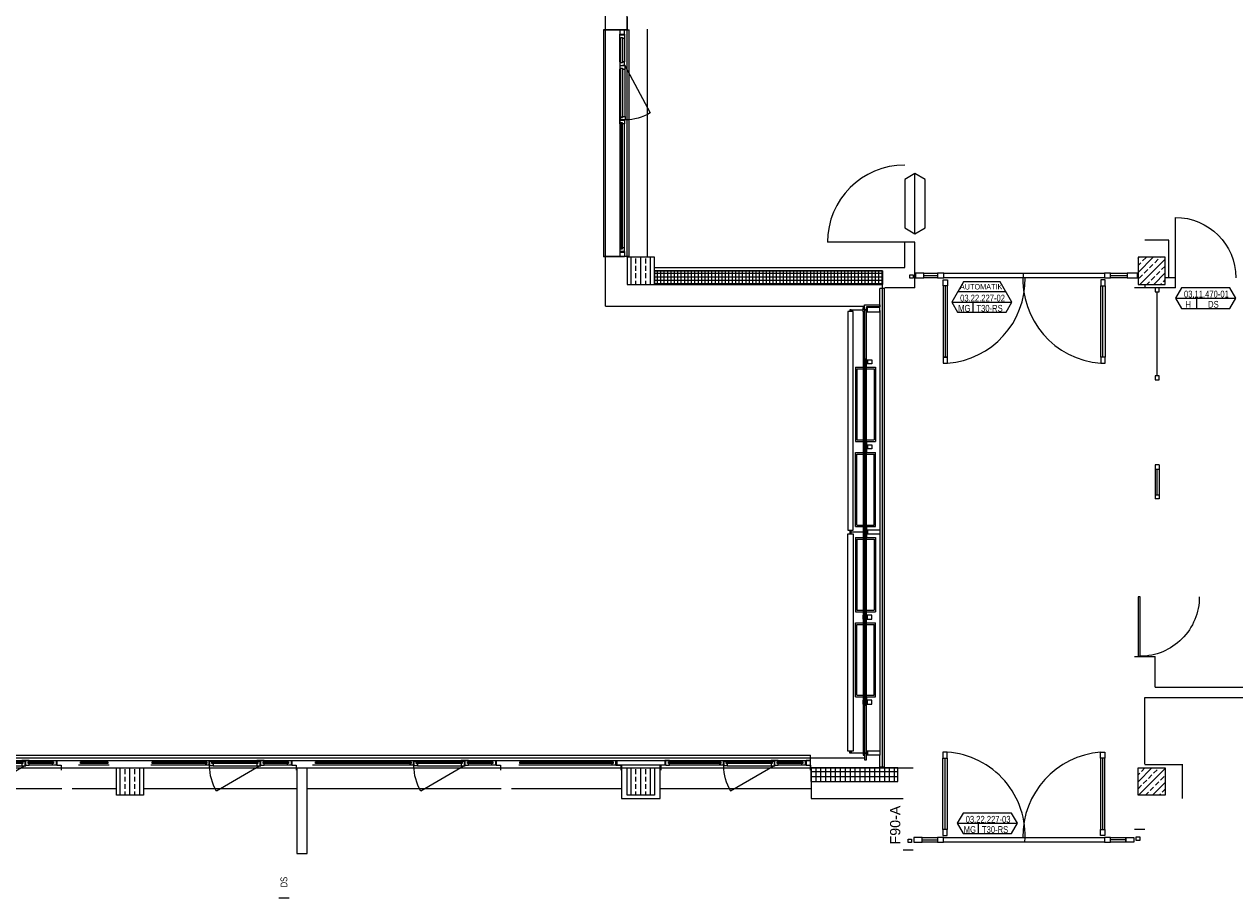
# Model space of a CAD drawing. Header units: metres. Extents: x -27 to 222, y 3 to 231.
# Tile 25 of 46: x 152 to 170, y 118 to 131. Entities that reach past the tile are written whole.
import ezdxf
from ezdxf.enums import TextEntityAlignment as Align

# ---------------------------------------------------------------- set-up
doc = ezdxf.new("R2010")
doc.units = ezdxf.units.M
doc.layers.add('Grundriss', color=7, linetype='Continuous', lineweight=13)
doc.styles.add('Arial', font='arial.ttf')
doc.styles.add('Mini 1 50', font='arial.ttf', dxfattribs={"width": 0.8, "height": 0.1})

# ---------------------------------------------------------------- blocks, each defined once
blk = doc.blocks.new('*U1129')
at = {"layer": 'Grundriss'}
for p, q in [((-1.158, -0.472), (-1.158, 0.573)), ((1.158, -0.472), (1.158, 0.573)), ((-1.495, -0.624), (-1.271, -0.624)), ((1.495, -0.624), (1.271, -0.624))]:
    blk.add_line(p, q, dxfattribs=at)
at = {"layer": 'Grundriss', "flags": 128}
for points in [[(-1.19, 0.573), (-1.125, 0.573), (-1.125, 0.663), (-1.19, 0.663), (-1.19, 0.573)], [(-1.125, -0.472), (-1.19, -0.472), (-1.19, 0.573), (-1.125, 0.573), (-1.125, -0.472)], [(1.19, 0.573), (1.125, 0.573), (1.125, 0.663), (1.19, 0.663), (1.19, 0.573)], [(1.125, -0.472), (1.19, -0.472), (1.19, 0.573), (1.125, 0.573), (1.125, -0.472)], [(-1.19, -0.562), (-1.125, -0.562), (-1.125, -0.472), (-1.19, -0.472), (-1.19, -0.562)], [(1.19, -0.562), (1.125, -0.562), (1.125, -0.472), (1.19, -0.472), (1.19, -0.562)], [(-1.65, -0.663), (-1.7, -0.663), (-1.7, -0.613), (-1.65, -0.613), (-1.65, -0.663)], [(-1.495, -0.592), (-1.615, -0.592), (-1.615, -0.657), (-1.495, -0.657), (-1.495, -0.592)], [(-1.271, -0.657), (-1.495, -0.657), (-1.495, -0.592), (-1.271, -0.592), (-1.271, -0.657)], [(-1.181, -0.592), (-1.271, -0.592), (-1.271, -0.657), (-1.181, -0.657), (-1.181, -0.592)], [(1.181, -0.657), (-1.181, -0.657), (-1.181, -0.592), (1.181, -0.592), (1.181, -0.657)], [(1.271, -0.592), (1.181, -0.592), (1.181, -0.657), (1.271, -0.657), (1.271, -0.592)], [(1.495, -0.657), (1.271, -0.657), (1.271, -0.592), (1.495, -0.592), (1.495, -0.657)], [(1.615, -0.657), (1.495, -0.657), (1.495, -0.592), (1.615, -0.592), (1.615, -0.657)], [(1.7, -0.632), (1.65, -0.632), (1.65, -0.582), (1.7, -0.582), (1.7, -0.632)]]:
    blk.add_lwpolyline(points, close=True, dxfattribs=at)
at = {"layer": 'Grundriss'}
for centre, radius, start, end in [((-1.21, -0.562), 1.228, 355.6741, 86.0492), ((1.223, -0.571), 1.238, 94.5467, 181.0172)]:
    blk.add_arc(centre, radius, start, end, dxfattribs=at)
blk = doc.blocks.new('öfnungsflügel 75')
at = {"layer": 'Grundriss', "lineweight": -2, "ltscale": 0.01}
blk.add_line((-0.533, -0.035), (-1.181, 0.339), dxfattribs=at)
at = {"layer": 'Grundriss', "lineweight": -2}
for p, q in [((-0.01, -0.04), (-0.01, 0.03)), ((-0.01, 0), (0, 0)), ((-1.231, -0.03), (-0.588, -0.03)), ((-1.231, -0.11), (-0.588, -0.11)), ((-0.127, -0.04), (-0.481, -0.04)), ((-0.481, -0.11), (-0.127, -0.11)), ((-0.085, -0.11), (-0.085, -0.04)), ((-0.072, -0.04), (-0.01, -0.04))]:
    blk.add_line(p, q, dxfattribs=at)
at = {"layer": 'Grundriss', "lineweight": -2, "flags": 128}
for points in [[(-1.323, -0.067), (-1.323, -0.092), (-1.338, -0.092), (-1.338, -0.11), (-1.285, -0.11), (-1.285, -0.102), (-1.285, -0.102), (-1.285, -0.04), (-1.338, -0.04), (-1.338, -0.067), (-1.323, -0.067)], [(-1.285, -0.067), (-1.285, -0.092), (-1.285, -0.092), (-1.285, -0.11), (-1.231, -0.11), (-1.231, -0.102), (-1.281, -0.102), (-1.281, -0.04), (-1.285, -0.04), (-1.285, -0.067), (-1.285, -0.067)], [(-1.281, -0.102), (-1.231, -0.102), (-1.231, -0.092), (-1.246, -0.092), (-1.246, -0.067), (-1.231, -0.067), (-1.231, -0.03), (-1.281, -0.03), (-1.281, -0.102), (-1.281, -0.102)], [(-1.246, -0.092), (-0.573, -0.092), (-0.573, -0.067), (-1.246, -0.067), (-1.246, -0.092)], [(-0.538, -0.102), (-0.588, -0.102), (-0.588, -0.092), (-0.573, -0.092), (-0.573, -0.067), (-0.588, -0.067), (-0.588, -0.03), (-0.538, -0.03), (-0.538, -0.102), (-0.538, -0.102)], [(-0.535, -0.067), (-0.535, -0.092), (-0.535, -0.092), (-0.535, -0.11), (-0.588, -0.11), (-0.588, -0.102), (-0.538, -0.102), (-0.538, -0.04), (-0.535, -0.04), (-0.535, -0.067), (-0.535, -0.067)], [(-0.496, -0.067), (-0.496, -0.092), (-0.481, -0.092), (-0.481, -0.11), (-0.535, -0.11), (-0.535, -0.102), (-0.535, -0.102), (-0.535, -0.04), (-0.481, -0.04), (-0.481, -0.067), (-0.496, -0.067)], [(-0.496, -0.092), (-0.123, -0.092), (-0.123, -0.067), (-0.496, -0.067), (-0.496, -0.092)]]:
    blk.add_lwpolyline(points, close=True, dxfattribs=at)
for points in [[(-0.138, -0.092), (-0.138, -0.11), (-0.072, -0.11), (-0.072, -0.04), (-0.138, -0.04), (-0.138, -0.067)], [(-0.138, -0.092), (-0.123, -0.092), (-0.123, -0.067), (-0.138, -0.067)]]:
    blk.add_lwpolyline(points, dxfattribs=at)
at = {"layer": 'Grundriss', "lineweight": -2}
blk.add_circle((-0.533, -0.035), 0.00375, dxfattribs=at)
at = {"layer": 'Grundriss', "lineweight": -2, "ltscale": 0.01}
blk.add_arc((-0.533, -0.035), 0.748, 149.9992, 179.617, dxfattribs=at)
blk = doc.blocks.new('PR-Pfosten Magistrale klein')
at = {"layer": 'Grundriss', "lineweight": -2}
for p, q in [((-0.118, 0), (-0.085, 0)), ((-0.07, 0.03), (-0.07, -0.03))]:
    blk.add_line(p, q, dxfattribs=at)
at = {"layer": 'Grundriss', "lineweight": -2, "flags": 128}
for points in [[(-0.118, 0.03), (-0.138, 0.03), (-0.138, -0.03), (-0.118, -0.03), (-0.118, 0.03)], [(-0.085, 0.03), (-0.01, 0.03), (-0.01, -0.03), (-0.085, -0.03), (-0.085, 0.03)]]:
    blk.add_lwpolyline(points, close=True, dxfattribs=at)
blk = doc.blocks.new('randanschlussprofil')
at = {"layer": 'Grundriss', "lineweight": -2}
for p, q in [((-0.01, -0.04), (-0.01, 0.03)), ((-0.01, 0), (0, 0)), ((-0.085, -0.04), (-0.138, -0.04)), ((-0.138, -0.04), (-0.138, -0.067)), ((-0.138, -0.092), (-0.138, -0.11)), ((-0.138, -0.11), (-0.072, -0.11)), ((-0.085, -0.04), (-0.01, -0.04)), ((-0.085, -0.04), (-0.085, -0.11)), ((-0.072, -0.11), (-0.072, -0.04))]:
    blk.add_line(p, q, dxfattribs=at)
at = {"layer": 'Grundriss', "lineweight": -2, "flags": 128}
blk.add_lwpolyline([(-0.138, -0.092), (-0.123, -0.092), (-0.123, -0.067), (-0.138, -0.067)], dxfattribs=at)
blk = doc.blocks.new('*U1584')
at = {"layer": 'Grundriss'}
for p, q in [((-1.158, -0.472), (-1.158, 0.573)), ((1.158, -0.472), (1.158, 0.573)), ((-1.495, -0.624), (-1.271, -0.624)), ((1.495, -0.624), (1.271, -0.624))]:
    blk.add_line(p, q, dxfattribs=at)
at = {"layer": 'Grundriss', "flags": 128}
for points in [[(-1.19, 0.573), (-1.125, 0.573), (-1.125, 0.663), (-1.19, 0.663), (-1.19, 0.573)], [(-1.125, -0.472), (-1.19, -0.472), (-1.19, 0.573), (-1.125, 0.573), (-1.125, -0.472)], [(1.19, 0.573), (1.125, 0.573), (1.125, 0.663), (1.19, 0.663), (1.19, 0.573)], [(1.125, -0.472), (1.19, -0.472), (1.19, 0.573), (1.125, 0.573), (1.125, -0.472)], [(-1.19, -0.562), (-1.125, -0.562), (-1.125, -0.472), (-1.19, -0.472), (-1.19, -0.562)], [(1.19, -0.562), (1.125, -0.562), (1.125, -0.472), (1.19, -0.472), (1.19, -0.562)], [(-1.65, -0.663), (-1.7, -0.663), (-1.7, -0.613), (-1.65, -0.613), (-1.65, -0.663)], [(-1.495, -0.592), (-1.615, -0.592), (-1.615, -0.657), (-1.495, -0.657), (-1.495, -0.592)], [(-1.271, -0.657), (-1.495, -0.657), (-1.495, -0.592), (-1.271, -0.592), (-1.271, -0.657)], [(-1.181, -0.592), (-1.271, -0.592), (-1.271, -0.657), (-1.181, -0.657), (-1.181, -0.592)], [(1.181, -0.657), (-1.181, -0.657), (-1.181, -0.592), (1.181, -0.592), (1.181, -0.657)], [(1.271, -0.592), (1.181, -0.592), (1.181, -0.657), (1.271, -0.657), (1.271, -0.592)], [(1.495, -0.657), (1.271, -0.657), (1.271, -0.592), (1.495, -0.592), (1.495, -0.657)], [(1.615, -0.657), (1.495, -0.657), (1.495, -0.592), (1.615, -0.592), (1.615, -0.657)], [(1.7, -0.632), (1.65, -0.632), (1.65, -0.582), (1.7, -0.582), (1.7, -0.632)]]:
    blk.add_lwpolyline(points, close=True, dxfattribs=at)
at = {"layer": 'Grundriss'}
for centre, radius, start, end in [((-1.21, -0.562), 1.228, 355.6741, 86.0492), ((1.223, -0.571), 1.238, 94.5467, 181.0172)]:
    blk.add_arc(centre, radius, start, end, dxfattribs=at)
blk = doc.blocks.new('TuerR_2')
at = {"layer": 'Grundriss'}
blk.add_line((0, 0), (0, 1.282), dxfattribs=at)
blk.add_arc((0, 0), 1.282, 0, 90, dxfattribs=at)
blk = doc.blocks.new('*U1635')
at = {"layer": 'Grundriss'}
blk.add_line((0.63005, 0.62996), (-0.62995, 0.62996), dxfattribs=at)
blk.add_arc((0.63005, 0.62996), 1.26, 180, 270, dxfattribs=at)
blk = doc.blocks.new('*U1661')
at = {"layer": 'Grundriss'}
for p, q in [((-1.465, 0.628), (-1.263, 0.628)), ((1.278, 0.628), (1.52, 0.628)), ((-1.15, 0.476), (-1.15, -0.57)), ((1.165, -0.57), (1.165, 0.476))]:
    blk.add_line(p, q, dxfattribs=at)
at = {"layer": 'Grundriss', "flags": 128}
for points in [[(-1.67, 0.636), (-1.62, 0.636), (-1.62, 0.586), (-1.67, 0.586), (-1.67, 0.636)], [(-1.585, 0.595), (-1.465, 0.595), (-1.465, 0.66), (-1.585, 0.66), (-1.585, 0.595)], [(-1.465, 0.66), (-1.263, 0.66), (-1.263, 0.595), (-1.465, 0.595), (-1.465, 0.66)], [(-1.263, 0.595), (-1.173, 0.595), (-1.173, 0.66), (-1.263, 0.66), (-1.263, 0.595)], [(-1.183, 0.566), (-1.118, 0.566), (-1.118, 0.476), (-1.183, 0.476), (-1.183, 0.566)], [(-1.173, 0.66), (1.188, 0.66), (1.188, 0.595), (-1.173, 0.595), (-1.173, 0.66)], [(1.198, 0.566), (1.133, 0.566), (1.133, 0.476), (1.198, 0.476), (1.198, 0.566)], [(1.188, 0.595), (1.278, 0.595), (1.278, 0.66), (1.188, 0.66), (1.188, 0.595)], [(1.278, 0.66), (1.52, 0.66), (1.52, 0.595), (1.278, 0.595), (1.278, 0.66)], [(1.52, 0.595), (1.67, 0.595), (1.67, 0.66), (1.52, 0.66), (1.52, 0.595)], [(-1.118, 0.476), (-1.183, 0.476), (-1.183, -0.57), (-1.118, -0.57), (-1.118, 0.476)], [(1.133, 0.476), (1.198, 0.476), (1.198, -0.57), (1.133, -0.57), (1.133, 0.476)], [(-1.118, -0.57), (-1.183, -0.57), (-1.183, -0.66), (-1.118, -0.66), (-1.118, -0.57)], [(1.198, -0.57), (1.133, -0.57), (1.133, -0.66), (1.198, -0.66), (1.198, -0.57)]]:
    blk.add_lwpolyline(points, close=True, dxfattribs=at)
at = {"layer": 'Grundriss'}
for centre, start, end in [((-1.213, 0.572), 274.4314, 1.1403), ((1.225, 0.572), 176.0019, 265.6938)]:
    blk.add_arc(centre, 1.236, start, end, dxfattribs=at)
blk = doc.blocks.new('PR-Pfosten Magistrale')
at = {"layer": 'Grundriss', "lineweight": -2}
for p, q in [((-0.18, 0.03), (-0.18, -0.03)), ((-0.228, 0), (-0.195, 0))]:
    blk.add_line(p, q, dxfattribs=at)
at = {"layer": 'Grundriss', "lineweight": -2, "flags": 128}
for points in [[(-0.228, 0.03), (-0.248, 0.03), (-0.248, -0.03), (-0.228, -0.03), (-0.228, 0.03)], [(-0.195, 0.03), (0, 0.03), (0, -0.03), (-0.195, -0.03), (-0.195, 0.03)]]:
    blk.add_lwpolyline(points, close=True, dxfattribs=at)

msp = doc.modelspace()

# ---------------------------------------------------------------- hatches: boundary and pattern name
at = {"layer": 'Grundriss'}
h = msp.add_hatch(dxfattribs=at)
h.set_pattern_fill('ANSI33', color=256, style=0, pattern_type=2)
h.set_pattern_definition([(90, (161.25, 127.5), (0.144, -0.432), []), (90, (161.178, 127.5), (0.144, -0.432), [0.072, -0.36]), (90, (161.178, 127.608), (0.144, -0.432), [0.072, -0.36]), (90, (161.178, 127.716), (0.144, -0.432), [0.072, -0.36]), (90, (161.178, 127.824), (0.144, -0.432), [0.072, -0.36])])
h.paths.add_polyline_path([(161.05, 127.3), (161.45, 127.3), (161.45, 127.7), (161.05, 127.7)])
h = msp.add_hatch(dxfattribs=at)
h.set_pattern_fill('ANSI33', color=256, style=0, pattern_type=2)
h.set_pattern_definition([(45, (210.26179, 147.3991), (-0.20364675, -0.4072935), []), (45, (210.21087, 147.45001), (-0.20364675, -0.4072935), [0.072, -0.36]), (45, (210.28724, 147.52638), (-0.20364675, -0.4072935), [0.072, -0.36]), (45, (210.36361, 147.60274), (-0.20364675, -0.4072935), [0.072, -0.36]), (45, (210.43998, 147.67911), (-0.20364675, -0.4072935), [0.072, -0.36])])
h.paths.add_polyline_path([(168.55, 127.3), (168.95, 127.3), (168.95, 127.7), (168.55, 127.7)])
h = msp.add_hatch(dxfattribs=at)
h.set_pattern_fill('CROSSHATCH', color=256, style=0, pattern_type=2)
h.set_pattern_definition([(0, (164.59448, 127.564405), (0, 0.05), []), (90, (164.59448, 127.564405), (-0.05, 3e-18), [])])
h.paths.add_polyline_path([(164.8, 127.3), (161.45, 127.3), (161.45, 127.5), (164.8, 127.5)])
h = msp.add_hatch(dxfattribs=at)
h.set_pattern_fill('ANSI33', color=256, style=0, pattern_type=2)
h.set_pattern_definition([(90, (153.75, 120), (0.144, -0.432), []), (90, (153.678, 120), (0.144, -0.432), [0.072, -0.36]), (90, (153.678, 120.108), (0.144, -0.432), [0.072, -0.36]), (90, (153.678, 120.216), (0.144, -0.432), [0.072, -0.36]), (90, (153.678, 120.324), (0.144, -0.432), [0.072, -0.36])])
h.paths.add_polyline_path([(153.55, 120.2), (153.95, 120.2), (153.95, 119.8), (153.55, 119.8)])
h = msp.add_hatch(dxfattribs=at)
h.set_pattern_fill('ANSI33', color=256, style=0, pattern_type=2)
h.set_pattern_definition([(90, (161.25, 120), (0.144, -0.432), []), (90, (161.178, 120), (0.144, -0.432), [0.072, -0.36]), (90, (161.178, 120.108), (0.144, -0.432), [0.072, -0.36]), (90, (161.178, 120.216), (0.144, -0.432), [0.072, -0.36]), (90, (161.178, 120.324), (0.144, -0.432), [0.072, -0.36])])
h.paths.add_polyline_path([(161.05, 120.2), (161.45, 120.2), (161.45, 119.8), (161.05, 119.8)])
h = msp.add_hatch(dxfattribs=at)
h.set_pattern_fill('ANSI37', color=256, style=0, pattern_type=2)
h.set_pattern_definition([(90, (163.75, 120.075), (0.36, -0.432), []), (90, (163.678, 120.075), (0.36, -0.432), []), (90, (163.606, 120.075), (0.36, -0.432), []), (90, (163.534, 120.075), (0.36, -0.432), []), (90, (163.462, 120.075), (0.36, -0.432), []), (0, (163.39, 120.075), (0.36, -0.432), []), (0, (163.39, 120.147), (0.36, -0.432), []), (0, (163.39, 120.219), (0.36, -0.432), []), (0, (163.39, 120.291), (0.36, -0.432), []), (0, (163.39, 120.363), (0.36, -0.432), []), (0, (163.39, 120.435), (0.36, -0.432), [])])
h.paths.add_polyline_path([(163.75, 120), (165.025, 120), (165.025, 120.2), (163.75, 120.2)])
h = msp.add_hatch(dxfattribs=at)
h.set_pattern_fill('ANSI33', color=256, style=0, pattern_type=2)
h.set_pattern_definition([(45, (168.55, 120.2), (-0.203647, -0.407294), []), (45, (168.49909, 120.25091), (-0.203647, -0.407294), [0.072, -0.36]), (45, (168.57546, 120.32728), (-0.203647, -0.407294), [0.072, -0.36]), (45, (168.65182, 120.40365), (-0.203647, -0.407294), [0.072, -0.36]), (45, (168.72819, 120.48001), (-0.203647, -0.407294), [0.072, -0.36])])
h.paths.add_polyline_path([(168.55, 120.2), (168.95, 120.2), (168.95, 119.8), (168.55, 119.8)])

# ---------------------------------------------------------------- linework, layer by layer
at = {"layer": 'Grundriss', "ltscale": 0.1}
for p, q in [((161.05, 127.7), (161.05, 135.25)), ((164.8, 120.2), (164.8, 127.5)), ((164.8, 127.3), (161.45, 127.3)), ((142.675, 120.2), (165.25, 120.2))]:
    msp.add_line(p, q, dxfattribs=at)
at = {"layer": 'Grundriss'}
for p, q in [((161.05, 131.225), (161.05, 131.04)), ((160.7, 131.04), (161.08, 131.04)), ((160.73, 126.98), (160.73, 131.04)), ((160.94, 130.965), (161.01, 130.965)), ((160.94, 130.5685), (160.94, 130.923)), ((161.01, 130.978), (161.01, 131.04)), ((161.01, 130.923), (161.01, 130.5685)), ((161.05, 131.04), (161.05, 131.05)), ((161.08, 127.71), (161.08, 131.04)), ((161.35, 127.7), (161.35, 131.05)), ((160.94, 129.7685), (160.94, 130.4615)), ((161.02, 129.7685), (161.02, 130.4615)), ((160.94, 129.746), (160.94, 127.8065)), ((161.01, 127.8065), (161.01, 129.6615)), ((165.275, 128.0452), (165.275, 128.9298)), ((165.0076, 127.92), (163.99, 127.92)), ((165.275, 127.92), (165.125, 127.92)), ((165.125, 127.55), (165.125, 127.92)), ((165.275, 127.25), (165.275, 127.92)), ((169, 127.95), (168.65, 127.95)), ((169, 127.4), (169, 127.95)), ((160.9585, 127.8385), (160.94, 127.8385)), ((160.94, 127.8385), (160.94, 127.772)), ((161.01, 127.785), (160.94, 127.785)), ((161.01, 127.8385), (160.9835, 127.8385)), ((161.01, 127.785), (161.01, 127.8385)), ((161.01, 127.785), (161.01, 127.71)), ((161.08, 127.71), (160.6989, 127.71)), ((161.45, 127.55), (165.125, 127.55)), ((169.1, 127.4), (168.95, 127.4)), ((169.1, 127.25), (169.1, 127.4)), ((164.7601, 126.96), (164.76, 127.2402)), ((164.8299, 120.21), (164.83, 127.2402)), ((165.275, 127.25), (164.8304, 127.25)), ((166.5253, 127.3415), (165.9872, 127.3415)), ((169.1, 127.25), (168.5, 127.25)), ((168.65, 127.3), (168.65, 127.25)), ((168.83, 125.96), (168.83, 127.19)), ((165.814, 127.0415), (166.6985, 127.0415)), ((166.123, 127.0415), (166.123, 126.8915)), ((169.1002, 127.1), (169.9848, 127.1)), ((169.4093, 127.1), (169.4093, 126.95)), ((160.73, 126.98), (164.5321, 126.98)), ((164.33, 126.907), (164.33, 126.9015)), ((164.5121, 126.9), (164.5121, 120.45)), ((164.7601, 126.9201), (164.7601, 120.4099)), ((168.83, 124.2118), (168.83, 124.59)), ((164.5121, 123.665), (164.3211, 123.665)), ((164.33, 123.688), (164.33, 123.6935)), ((164.33, 123.642), (164.33, 123.6365)), ((168.5, 121.835), (168.8, 121.835)), ((168.8, 121.385), (168.8, 121.835)), ((168.8, 121.385), (170.09, 121.385)), ((168.65, 120.2542), (168.65, 121.235)), ((164.33, 120.443), (164.33, 120.4485)), ((163.74, 120.17), (163.74, 120.39)), ((163.74, 120.35), (164.5321, 120.35)), ((164.5121, 120.42), (164.321, 120.42)), ((168.65, 120.2502), (169.2, 120.2502)), ((169.2, 120.2542), (169.2, 119.75)), ((153.443, 120.24), (152.9945, 120.2403)), ((154.8965, 120.24), (154.057, 120.24)), ((156.2, 120.2), (156.2, 118.9455)), ((156.35, 118.9455), (156.35, 120.2)), ((157.8615, 120.24), (156.432, 120.24)), ((160.9605, 120.24), (159.457, 120.24)), ((162.4465, 120.24), (161.671, 120.24)), ((149.45, 119.9), (152.75, 119.9)), ((152.9, 119.9), (153.55, 119.9)), ((153.95, 119.9), (156.2, 119.9)), ((156.35, 119.9), (159.2, 119.9)), ((159.35, 119.9), (160.9675, 119.9)), ((161.5325, 119.9), (163.75, 119.9)), ((163.75, 120), (163.75, 119.75)), ((163.75, 119.75), (165.1, 119.75)), ((165.8952, 119.3875), (166.7798, 119.3875)), ((166.2043, 119.3875), (166.2043, 119.2375)), ((168.5, 119.3), (168.65, 119.3)), ((165.1, 119), (165.25, 119)), ((155.9358, 118.294), (156.0858, 118.294))]:
    msp.add_line(p, q, dxfattribs=at)
at = {"layer": 'Grundriss', "ltscale": 0.01}
msp.add_line((161.015, 130.5165), (161.389, 129.8187), dxfattribs=at)
at = {"layer": 'Grundriss', "ltscale": 0.25}
msp.add_line((164.5486, 121.115), (164.5486, 126.215), dxfattribs=at)
at = {"layer": 'Grundriss', "ltscale": 0.5}
for p, q in [((164.4013, 126.0845), (164.6958, 126.0845)), ((164.4013, 126.0845), (164.4013, 124.9953)), ((164.4213, 126.0615), (164.4213, 125.0203)), ((164.4213, 126.0615), (164.6758, 126.0615)), ((164.6758, 126.0615), (164.6758, 125.0203)), ((164.6958, 126.0845), (164.6958, 124.9953)), ((164.4013, 124.9953), (164.6958, 124.9953)), ((164.4213, 125.0203), (164.6758, 125.0203)), ((164.4013, 124.835), (164.6958, 124.835)), ((164.4013, 123.745), (164.4013, 124.835)), ((164.4213, 124.81), (164.6758, 124.81)), ((164.4213, 123.768), (164.4213, 124.81)), ((164.6758, 123.768), (164.6758, 124.81)), ((164.6958, 123.745), (164.6958, 124.835)), ((164.4013, 123.745), (164.6958, 123.745)), ((164.4213, 123.768), (164.6758, 123.768)), ((164.4013, 123.5843), (164.6958, 123.5843)), ((164.4013, 123.5843), (164.4013, 122.4943)), ((164.4213, 123.5613), (164.6758, 123.5613)), ((164.4213, 123.5613), (164.4213, 122.5193)), ((164.6758, 123.5613), (164.6758, 122.5193)), ((164.6958, 123.5843), (164.6958, 122.4943)), ((164.4013, 122.4943), (164.6958, 122.4943)), ((164.4213, 122.5193), (164.6758, 122.5193)), ((164.4013, 121.2448), (164.4013, 122.334)), ((164.4013, 122.334), (164.6958, 122.334)), ((164.4213, 122.309), (164.6758, 122.309)), ((164.4213, 121.2678), (164.4213, 122.309)), ((164.6758, 121.2678), (164.6758, 122.309)), ((164.6958, 121.2448), (164.6958, 122.334)), ((164.4013, 121.2448), (164.6958, 121.2448)), ((164.4213, 121.2678), (164.6758, 121.2678))]:
    msp.add_line(p, q, dxfattribs=at)
at = {"layer": 'Grundriss', "lineweight": -3}
for p, q in [((168.8, 124.65), (168.8, 124.1518)), ((168.86, 124.65), (168.86, 124.1518))]:
    msp.add_line(p, q, dxfattribs=at)
at = {"layer": 'Grundriss', "flags": 128}
for points in [[(161.05, 131.04), (160.73, 131.04), (160.73, 134.86)], [(161.045, 131.04), (160.7, 131.04), (160.7, 127.71), (161.01, 127.71)], [(160.94, 131.04), (160.94, 130.978)], [(160.9585, 130.9115), (160.94, 130.9115), (160.94, 130.978), (161.01, 130.978)], [(160.9585, 130.5535), (160.9585, 130.9265), (160.9835, 130.9265), (160.9835, 130.5535), (160.9585, 130.5535)], [(160.9585, 130.9115), (160.9585, 130.9265), (160.9835, 130.9265), (160.9835, 130.9115)], [(161.01, 130.978), (161.01, 130.9115), (160.9835, 130.9115)], [(161.01, 130.978), (161.01, 131.04)], [(161.01, 130.5685), (160.9835, 130.5685), (160.9835, 130.5535), (160.9585, 130.5535), (160.9585, 130.5685), (160.94, 130.5685)], [(160.94, 130.5685), (160.94, 130.4615), (160.9485, 130.4615), (160.9485, 130.5115)], [(161.01, 130.5115), (161.01, 130.5685)], [(160.94, 130.515), (161.01, 130.515)], [(160.9485, 130.4615), (160.9585, 130.4615), (160.9585, 130.4765), (160.9835, 130.4765), (160.9835, 130.4615), (161.02, 130.4615), (161.02, 130.5115), (160.9485, 130.5115)], [(160.9585, 129.7535), (160.9585, 130.4765), (160.9835, 130.4765), (160.9835, 129.7535), (160.9585, 129.7535)], [(161.01, 130.515), (160.9835, 130.515), (160.9835, 130.515)], [(160.94, 129.715), (161.01, 129.715), (161.01, 129.6615), (160.9835, 129.6615), (160.9835, 129.6765), (160.9585, 129.6765), (160.9585, 129.6615), (160.94, 129.6615), (160.94, 129.7685)], [(160.94, 129.7685), (160.9485, 129.7685), (160.9485, 129.7185)], [(160.9485, 129.7685), (160.9585, 129.7685), (160.9585, 129.7535), (160.9835, 129.7535), (160.9835, 129.7685), (161.02, 129.7685), (161.02, 129.7185), (160.9485, 129.7185)], [(160.9585, 127.8235), (160.9835, 127.8235), (160.9835, 129.6765), (160.9585, 129.6765), (160.9585, 127.8235)], [(161.01, 129.7185), (161.01, 129.715), (160.9835, 129.715), (160.9835, 129.715)], [(165.425, 128.1318), (165.425, 128.8432), (165.275, 128.9298), (165.125, 128.8432), (165.125, 128.1318), (165.275, 128.0452), (165.425, 128.1318)], [(161.01, 127.772), (160.94, 127.772), (160.94, 127.71)], [(160.9585, 127.8385), (160.9585, 127.8235), (160.9835, 127.8235), (160.9835, 127.8385)], [(164.8299, 127.2402), (164.76, 127.2402)], [(164.8002, 127.2502), (164.8002, 127.2402)], [(165.9872, 127.3415), (165.814, 127.0415), (165.9006, 126.8915), (166.6119, 126.8915), (166.6985, 127.0415), (166.5253, 127.3415)], [(166.6119, 127.1915), (165.9006, 127.1915)], [(169.1868, 126.95), (169.8982, 126.95), (169.9848, 127.1), (169.8982, 127.25), (169.1868, 127.25), (169.1002, 127.1), (169.1868, 126.95)], [(164.29, 126.9015), (164.29, 123.6935), (164.37, 123.6935), (164.37, 126.9015), (164.29, 126.9015)], [(164.3211, 126.93), (164.3211, 126.907), (164.3389, 126.907), (164.3389, 126.93), (164.3211, 126.93)], [(164.3389, 126.93), (164.5121, 126.93)], [(164.5321, 126.93), (164.5321, 127), (164.7601, 127), (164.7601, 126.97), (164.5651, 126.97), (164.5651, 126.93), (164.5321, 126.93)], [(164.5321, 123.665), (164.5651, 123.665), (164.5651, 126.93), (164.5321, 126.93), (164.5321, 123.665)], [(164.5321, 126.165), (164.5321, 126.0848), (164.5651, 126.0848), (164.5651, 126.165), (164.5321, 126.165)], [(164.5321, 124.835), (164.5321, 124.9948), (164.5651, 124.9948), (164.5651, 124.835), (164.5321, 124.835)], [(164.29, 123.6365), (164.37, 123.6365)], [(164.29, 120.4485), (164.29, 123.6365)], [(164.3211, 123.688), (164.3211, 123.642), (164.3389, 123.642), (164.3389, 123.688)], [(164.3211, 123.688), (164.3389, 123.688)], [(164.37, 123.6365), (164.37, 120.4485)], [(164.5321, 123.5848), (164.5321, 123.7445), (164.5651, 123.7445), (164.5651, 123.5848), (164.5321, 123.5848)], [(164.5322, 123.665), (164.5321, 120.42)], [(164.565, 120.42), (164.5651, 123.665)], [(168.55, 121.84), (168.58, 121.84), (168.58, 122.715), (168.55, 122.715), (168.55, 121.84)], [(164.5321, 122.4943), (164.5321, 122.3345), (164.5651, 122.3345), (164.5651, 122.4943), (164.5321, 122.4943)], [(164.5321, 121.1643), (164.5321, 121.2445), (164.5651, 121.2445), (164.5651, 121.1643), (164.5321, 121.1643)], [(164.37, 120.4485), (164.29, 120.4485)], [(164.321, 120.42), (164.321, 120.443), (164.3389, 120.443), (164.3389, 120.42)], [(142.7675, 120.39), (163.74, 120.39)], [(142.896, 120.31), (163.74, 120.31)], [(153.0235, 120.2915), (153.4265, 120.2915), (153.4265, 120.2665), (153.0235, 120.2665), (153.0235, 120.2915)], [(154.0735, 120.2915), (154.8765, 120.2915), (154.8765, 120.2665), (154.0735, 120.2665), (154.0735, 120.2915)], [(157.8765, 120.2665), (156.4735, 120.2665), (156.4735, 120.2915), (157.8765, 120.2915)], [(157.8765, 120.2915), (157.8765, 120.2665)], [(159.4735, 120.2915), (160.844, 120.2915), (160.844, 120.2665), (159.4735, 120.2665), (159.4735, 120.2915)], [(160.8955, 120.31), (161.6045, 120.31), (161.6045, 120.24), (160.8955, 120.24), (160.8955, 120.31)], [(161.656, 120.2915), (162.4265, 120.2915), (162.4265, 120.2665), (161.656, 120.2665), (161.656, 120.2915)], [(163.678, 120.24), (163.74, 120.24), (163.74, 120.31), (163.678, 120.31), (163.678, 120.24)], [(164.5321, 120.42), (164.565, 120.42)], [(164.565, 120.32), (164.565, 120.42), (164.5321, 120.42), (164.5321, 120.32), (164.565, 120.32)], [(164.8299, 120.21), (164.76, 120.21), (164.7601, 120.395)], [(160.9675, 120.24), (160.9675, 119.75), (161.5325, 119.75), (161.5325, 120.24)], [(163.75, 120), (165.025, 120), (165.025, 120.2), (163.75, 120.2), (163.75, 120)], [(164.8002, 120.2), (164.8002, 120.21)], [(165.9818, 119.2375), (166.6932, 119.2375), (166.7798, 119.3875), (166.6932, 119.5375), (165.9818, 119.5375), (165.8952, 119.3875), (165.9818, 119.2375)]]:
    msp.add_lwpolyline(points, dxfattribs=at)
at = {"layer": 'Grundriss', "ltscale": 0.05, "flags": 128}
for points in [[(161.05, 127.3), (161.45, 127.3), (161.45, 127.7), (161.05, 127.7), (161.05, 127.3)], [(168.55, 127.3), (168.95, 127.3), (168.95, 127.7), (168.55, 127.7), (168.55, 127.3)], [(161.45, 127.3), (164.8, 127.3), (164.8, 127.5), (161.45, 127.5), (161.45, 127.3)], [(153.55, 120.2), (153.95, 120.2), (153.95, 119.8), (153.55, 119.8), (153.55, 120.2)], [(161.05, 120.2), (161.45, 120.2), (161.45, 119.8), (161.05, 119.8), (161.05, 120.2)]]:
    msp.add_lwpolyline(points, close=True, dxfattribs=at)
at = {"layer": 'Grundriss', "flags": 128}
msp.add_lwpolyline([(164.8, 127.3), (161.45, 127.3), (161.45, 127.5), (164.8, 127.5), (164.8, 127.3)], close=True, dxfattribs=at)
at = {"layer": 'Grundriss', "lineweight": -3}
for points in [[(168.86, 127.19), (168.86, 127.25), (168.8, 127.25), (168.8, 127.19)], [(168.86, 125.9), (168.86, 125.96), (168.8, 125.96), (168.8, 125.9)]]:
    msp.add_lwpolyline(points, close=True, dxfattribs=at)
for points in [[(168.86, 124.65), (168.8, 124.65)], [(168.8, 124.59), (168.86, 124.59)], [(168.8, 124.2118), (168.86, 124.2118)], [(168.86, 124.1518), (168.8, 124.1518)]]:
    msp.add_lwpolyline(points, dxfattribs=at)
at = {"layer": 'Grundriss'}
for points in [[(168.65, 121.235), (170.09, 121.235)], [(156.2, 118.9455), (156.35, 118.9455)]]:
    msp.add_lwpolyline(points, dxfattribs=at)
at = {"layer": 'Grundriss', "ltscale": 0.05}
msp.add_lwpolyline([(142.735, 120.35), (163.74, 120.35)], dxfattribs=at)
at = {"layer": 'Grundriss', "ltscale": 0.05, "flags": 128}
for points in [[(165.025, 120), (165.025, 120.2), (163.75, 120.2), (163.75, 120), (165.025, 120)], [(168.55, 120.2), (168.95, 120.2), (168.95, 119.8), (168.55, 119.8), (168.55, 120.2)]]:
    msp.add_lwpolyline(points, dxfattribs=at)
at = {"layer": 'Grundriss'}
msp.add_circle((161.015, 130.5165), 0.00375, dxfattribs=at)
at = {"layer": 'Grundriss', "ltscale": 0.01, "extrusion": (0, 0, -1)}
msp.add_arc((-161.015, 130.4665), 0.748, 239.9992, 269.61701, dxfattribs=at)
at = {"layer": 'Grundriss', "extrusion": (0, 0, -1)}
msp.add_ellipse((168.58, 122.715), major_axis=(0, 0.875), ratio=0.9942857, start_param=1.5707963, end_param=3.1415927, dxfattribs=at)

# ---------------------------------------------------------------- block references
at = {"layer": 'Grundriss', "xscale": 0.885, "yscale": 0.885, "zscale": 0.885, "rotation": 89.99999999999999}
msp.add_blockref('TuerR_2', (165.125, 127.92), dxfattribs=at)
at = {"layer": 'Grundriss', "extrusion": (0, 0, -1), "xscale": 0.7023809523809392, "yscale": 0.7023809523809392, "zscale": 0.7023809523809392, "rotation": 270.0000000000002}
msp.add_blockref('*U1635', (-169.5425, 127.8425), dxfattribs=at)
at = {"layer": 'Grundriss'}
for name, p in [('*U1661', (166.87, 126.8047)), ('PR-Pfosten Magistrale klein', (164.6501, 126.1651)), ('PR-Pfosten Magistrale klein', (164.6501, 124.9151)), ('PR-Pfosten Magistrale', (164.7601, 123.665)), ('PR-Pfosten Magistrale', (164.7601, 120.42)), ('*U1129', (166.875, 119.7691)), ('*U1584', (166.875, 119.7691))]:
    msp.add_blockref(name, p, dxfattribs=at)
at = {"layer": 'Grundriss', "extrusion": (0, 0, -1), "rotation": 180}
for name, p in [('PR-Pfosten Magistrale', (-164.7601, 126.93)), ('PR-Pfosten Magistrale klein', (-164.6501, 122.415)), ('PR-Pfosten Magistrale klein', (-164.6501, 121.165)), ('öfnungsflügel 75', (-152.75, 120.2)), ('öfnungsflügel 75', (-156.2, 120.2)), ('öfnungsflügel 75', (-159.2, 120.2)), ('randanschlussprofil', (-160.9675, 120.2)), ('öfnungsflügel 75', (-163.75, 120.2))]:
    msp.add_blockref(name, p, dxfattribs=at)
at = {"layer": 'Grundriss', "rotation": 180}
msp.add_blockref('randanschlussprofil', (161.5325, 120.2), dxfattribs=at)

# ---------------------------------------------------------------- texts
at = {"layer": 'Grundriss', "style": 'Arial'}
msp.add_text('F90-A', height=0.15, rotation=90, dxfattribs=at).set_placement((164.9096, 119.0761), align=Align.TOP_LEFT)
at = {"layer": 'Grundriss', "attachment_point": 5, "style": 'Mini 1 50'}
for s, insert, char_height, line_spacing_factor in [('\\H1x;\\W0.8;AUTOMATIK', (166.247, 127.2665), 0.08, 0.825), ('\\H1x;\\W0.8;03.11.470-01', (169.5537, 127.1583), 0.1, 0.78), ('\\H1x;\\W0.8;03.22.227-02', (166.2674, 127.0999), 0.1, 0.78), ('\\H1x;\\W0.8;H', (169.2858, 127.0083), 0.1, 0.78), ('\\H1x;\\W0.8;DS\\P', (169.6563, 127.0083), 0.1, 0.78), ('\\H1x;\\W0.8;MG', (165.9995, 126.9499), 0.1, 0.78), ('\\H1x;\\W0.8;T30-RS', (166.37, 126.9499), 0.1, 0.78), ('\\H1x;\\W0.8;03.22.227-03', (166.3487, 119.4458), 0.1, 0.78), ('\\H1x;\\W0.8;MG', (166.0808, 119.2958), 0.1, 0.78), ('\\H1x;\\W0.8;T30-RS\\P', (166.4513, 119.2958), 0.1, 0.78)]:
    msp.add_mtext(s, dxfattribs=dict(at, insert=insert, char_height=char_height, line_spacing_factor=line_spacing_factor))
at = {"layer": 'Grundriss', "insert": (156.0108, 118.5244), "char_height": 0.1, "attachment_point": 5, "rotation": 90, "line_spacing_factor": 0.78, "style": 'Mini 1 50'}
msp.add_mtext('\\H1x;\\W0.8;DS\\P', dxfattribs=at)

doc.saveas('drawing.dxf')
